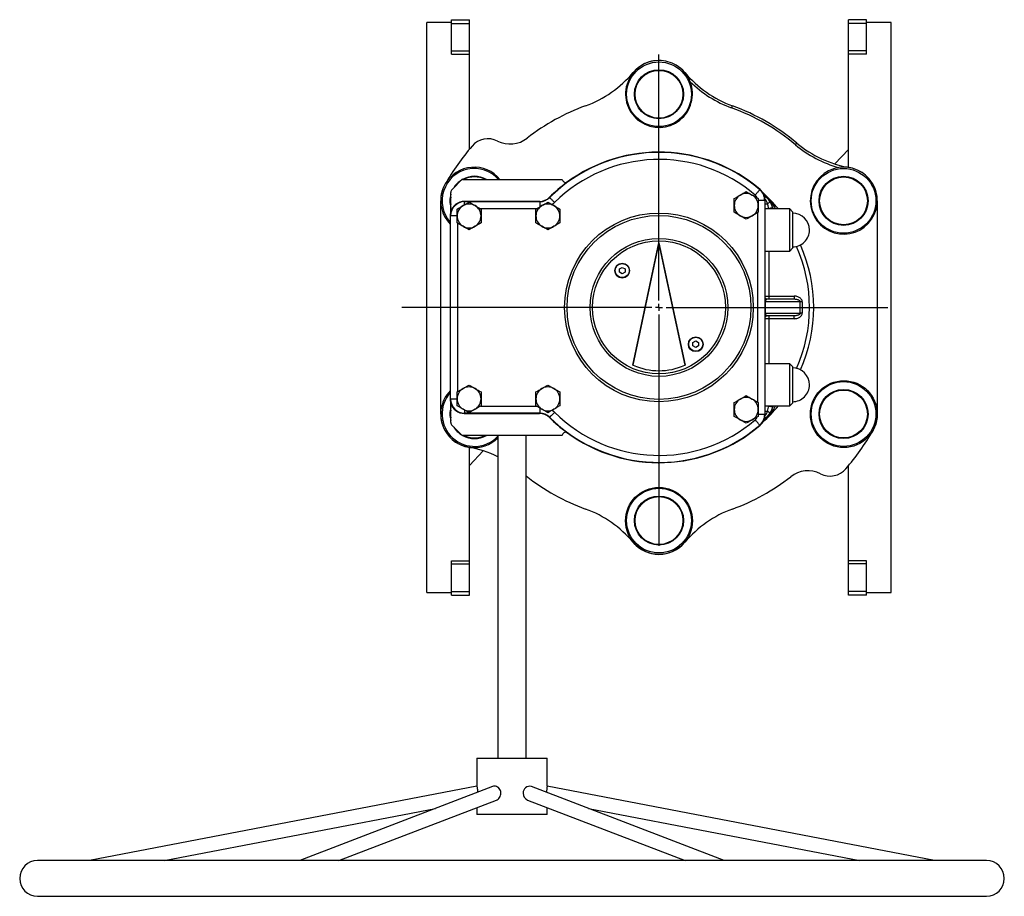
# Model space of a CAD drawing. Extents: x -1180 to 540, y -196 to 1688.
# Tile 1 of 3: x -1180 to -480, y -196 to 427. Entities that reach past the tile are written whole.
import ezdxf

# ---------------------------------------------------------------- set-up
doc = ezdxf.new("R2010")
doc.units = 0
doc.layers.get('0').update_dxf_attribs({"linetype": 'CONTINUOUS'})
doc.layers.add('FORMAT', color=7, linetype='CONTINUOUS')

# ---------------------------------------------------------------- blocks, each defined once
blk = doc.blocks.new('SW_CENTERMARKSYMBOL_0')
at = {"layer": 'FORMAT', "color": 0}
for p, q in [((0, 5), (0, 179.87)), ((-5, 0), (-182.71, 0)), ((0, 0), (-2.5, 0)), ((0, 0), (0, 2.5)), ((0, 0), (0, -2.5)), ((0, 0), (2.5, 0)), ((5, 0), (162.72, 0)), ((0, -5), (0, -169.51))]:
    blk.add_line(p, q, dxfattribs=at)

msp = doc.modelspace()

# ---------------------------------------------------------------- linework, layer by layer
at = {"color": 7, "linetype": 'CONTINUOUS'}
for p, q in [((-872.56, 424.65), (-890.06, 424.65)), ((-890.06, 19.65), (-890.06, 424.65)), ((-872.56, 426.65), (-859.86, 426.65)), ((-872.56, 424.04), (-872.56, 426.65)), ((-872.56, 404.5), (-872.56, 424.04)), ((-859.86, 424.04), (-859.86, 426.65)), ((-859.86, 404.5), (-859.86, 424.04)), ((-577.56, 426.65), (-590.26, 426.65)), ((-590.26, 424.04), (-590.26, 426.65)), ((-590.26, 404.5), (-590.26, 424.04)), ((-577.56, 424.04), (-577.56, 426.65)), ((-560.06, 424.65), (-577.56, 424.65)), ((-577.56, 404.5), (-577.56, 424.04)), ((-560.06, 19.65), (-560.06, 424.65)), ((-872.56, 402.23), (-872.56, 404.5)), ((-859.86, 402.23), (-859.86, 404.5)), ((-859.86, 334.53), (-859.86, 402.23)), ((-590.26, 402.23), (-590.26, 404.5)), ((-590.26, 321.67), (-590.26, 402.23)), ((-577.56, 402.23), (-577.56, 404.5)), ((-590.26, 334.41), (-599.97, 324.1)), ((-872.18, 306.03), (-864.69, 313.52)), ((-864.69, 313.15), (-864.69, 313.52)), ((-864.69, 313.15), (-793.98, 313.15)), ((-842.56, 313.16), (-842.56, 313.15)), ((-842.56, 313.16), (-816.56, 313.16)), ((-816.56, 313.15), (-816.56, 313.16)), ((-873.06, 290.29), (-873.06, 303.91)), ((-880.26, 146.4), (-880.26, 297.9)), ((-809.92, 297.53), (-863.45, 297.53)), ((-671.56, 294.65), (-671.56, 299.56)), ((-671.56, 289.74), (-671.56, 294.65)), ((-654.56, 299.56), (-654.56, 294.65)), ((-654.56, 294.65), (-654.56, 289.74)), ((-649.67, 145.98), (-649.67, 298.32)), ((-569.85, 297.9), (-569.85, 146.4)), ((-873.44, 287.54), (-873.44, 156.76)), ((-868.56, 287.15), (-868.56, 292.06)), ((-868.56, 282.24), (-868.56, 287.15)), ((-851.56, 292.06), (-851.56, 287.15)), ((-851.56, 287.15), (-851.56, 282.24)), ((-812.56, 287.15), (-812.56, 292.06)), ((-812.56, 282.24), (-812.56, 287.15)), ((-795.56, 292.06), (-795.56, 287.15)), ((-795.56, 287.15), (-795.56, 282.24)), ((-632.07, 292.15), (-649.67, 292.15)), ((-644.15, 293.02), (-643.96, 292.15)), ((-630.07, 290.15), (-632.07, 292.15)), ((-632.07, 262.15), (-632.07, 292.15)), ((-630.07, 290.15), (-630.07, 264.15)), ((-743.56, 181.13), (-725.06, 268.16)), ((-743.36, 181.04), (-725.06, 267.15)), ((-725.06, 268.16), (-706.56, 181.13)), ((-725.06, 267.15), (-706.75, 181.04)), ((-649.67, 262.15), (-632.07, 262.15)), ((-632.07, 262.15), (-630.07, 264.15)), ((-753.22, 249.47), (-751.22, 250.62)), ((-753.22, 247.16), (-753.22, 249.47)), ((-751.22, 246), (-753.22, 247.16)), ((-751.22, 250.62), (-749.22, 249.47)), ((-749.22, 247.16), (-751.22, 246)), ((-749.22, 249.47), (-749.22, 247.16)), ((-648.06, 228.15), (-628.89, 228.15)), ((-628.89, 216.15), (-648.06, 216.15)), ((-700.89, 197.14), (-698.89, 198.3)), ((-700.89, 194.83), (-700.89, 197.14)), ((-698.89, 198.3), (-696.89, 197.14)), ((-696.89, 197.14), (-696.89, 194.83)), ((-698.89, 193.68), (-700.89, 194.83)), ((-696.89, 194.83), (-698.89, 193.68)), ((-632.07, 182.15), (-649.67, 182.15)), ((-630.07, 180.15), (-632.07, 182.15)), ((-632.07, 152.15), (-632.07, 182.15)), ((-630.07, 180.15), (-630.07, 154.15)), ((-868.56, 157.15), (-868.56, 162.06)), ((-851.56, 162.06), (-851.56, 157.15)), ((-812.56, 157.15), (-812.56, 162.06)), ((-795.56, 162.06), (-795.56, 157.15)), ((-873.06, 140.39), (-873.06, 154.01)), ((-868.56, 152.24), (-868.56, 157.15)), ((-851.56, 157.15), (-851.56, 152.24)), ((-812.56, 152.24), (-812.56, 157.15)), ((-795.56, 157.15), (-795.56, 152.24)), ((-671.56, 149.65), (-671.56, 154.56)), ((-654.56, 154.56), (-654.56, 149.65)), ((-632.07, 152.15), (-630.07, 154.15)), ((-671.56, 144.74), (-671.56, 149.65)), ((-654.56, 149.65), (-654.56, 144.74)), ((-649.67, 152.15), (-632.07, 152.15)), ((-643.96, 152.15), (-644.15, 151.29)), ((-863.45, 146.77), (-809.92, 146.77)), ((-865.06, 131.15), (-872.18, 138.27)), ((-793.98, 131.15), (-865.06, 131.15)), ((-839.56, 131.15), (-839.56, -98.19)), ((-819.56, -98.19), (-819.56, 131.15)), ((-859.86, 42.07), (-859.86, 122.65)), ((-859.86, 109.89), (-850.14, 120.2)), ((-590.26, 42.07), (-590.26, 109.77)), ((-872.56, 39.8), (-872.56, 42.07)), ((-859.86, 39.8), (-859.86, 42.07)), ((-590.26, 39.8), (-590.26, 42.07)), ((-577.56, 39.8), (-577.56, 42.07)), ((-872.56, 20.26), (-872.56, 39.8)), ((-859.86, 20.26), (-859.86, 39.8)), ((-590.26, 20.26), (-590.26, 39.8)), ((-577.56, 20.26), (-577.56, 39.8)), ((-890.06, 19.65), (-872.56, 19.65)), ((-872.56, 17.65), (-872.56, 20.26)), ((-872.56, 17.65), (-859.86, 17.65)), ((-859.86, 17.65), (-859.86, 20.26)), ((-590.26, 17.65), (-590.26, 20.26)), ((-577.56, 17.65), (-590.26, 17.65)), ((-577.56, 17.65), (-577.56, 20.26)), ((-577.56, 19.65), (-560.06, 19.65)), ((-854.56, -98.19), (-854.56, -118.11)), ((-854.56, -98.19), (-804.56, -98.19)), ((-804.56, -118.1), (-804.56, -98.19)), ((-854.56, -118.1), (-1129.94, -170.99)), ((-843.38, -118.34), (-980.44, -170.99)), ((-678.68, -170.99), (-815.74, -118.34)), ((-529.17, -170.99), (-804.56, -118.1)), ((-952.55, -170.99), (-840.69, -128.02)), ((-818.43, -128.02), (-706.56, -170.99)), ((-1076.92, -170.99), (-883.95, -133.93)), ((-854.56, -133.35), (-854.56, -138.19)), ((-829.56, -138.19), (-854.56, -138.19)), ((-804.56, -138.19), (-829.56, -138.19)), ((-804.56, -138.19), (-804.56, -133.35)), ((-775.16, -133.93), (-582.19, -170.99)), ((-492.26, -170.99), (-1166.86, -170.99)), ((-1166.86, -196.39), (-492.26, -196.39))]:
    msp.add_line(p, q, dxfattribs=at)
at = {"color": 8, "linetype": 'CONTINUOUS'}
for p, q in [((-872.56, 424.04), (-859.86, 424.04)), ((-577.56, 424.04), (-590.26, 424.04)), ((-872.56, 404.5), (-859.86, 404.5)), ((-872.56, 402.23), (-859.86, 402.23)), ((-577.56, 404.5), (-590.26, 404.5)), ((-577.56, 402.23), (-590.26, 402.23)), ((-712.78, 394.24), (-712.81, 394.29)), ((-582.1, 318.82), (-582.17, 318.83)), ((-650.69, 302.63), (-650.08, 301.92)), ((-650.08, 301.92), (-650.38, 302.02)), ((-863.45, 297.53), (-863.23, 297.32)), ((-863.23, 295.15), (-863.23, 297.32)), ((-863.23, 297.32), (-809.83, 297.32)), ((-809.83, 297.32), (-809.83, 293.64)), ((-649.89, 298.22), (-654.56, 298.22)), ((-649.89, 298.22), (-649.89, 146.08)), ((-649.67, 295.8), (-647.87, 295.8)), ((-873.23, 287.32), (-873.44, 287.54)), ((-868.56, 287.32), (-873.23, 287.32)), ((-873.23, 156.98), (-873.23, 287.32)), ((-812.1, 292.32), (-852.01, 292.32)), ((-654.89, 154.75), (-654.89, 289.55)), ((-647.06, 292.26), (-647.06, 292.15)), ((-647.03, 292.15), (-647.06, 292.26)), ((-868.23, 282.05), (-868.23, 162.25)), ((-647.06, 262.15), (-647.06, 230.15)), ((-649.67, 230.15), (-647.06, 230.15)), ((-649.47, 226.15), (-649.67, 226.15)), ((-649.47, 226.15), (-649.47, 218.15)), ((-624.64, 226.15), (-649.47, 226.15)), ((-647.06, 230.15), (-647.06, 228.15)), ((-647.06, 230.15), (-628.89, 230.15)), ((-628.89, 230.15), (-628.89, 228.15)), ((-624.64, 218.15), (-624.64, 226.15)), ((-623.23, 226.15), (-624.64, 226.15)), ((-623.23, 226.15), (-623.23, 218.15)), ((-649.47, 218.15), (-649.67, 218.15)), ((-649.47, 218.15), (-624.64, 218.15)), ((-623.23, 218.15), (-624.64, 218.15)), ((-647.06, 214.15), (-649.67, 214.15)), ((-647.06, 216.15), (-647.06, 214.15)), ((-647.06, 214.15), (-647.06, 182.15)), ((-628.89, 214.15), (-647.06, 214.15)), ((-628.89, 214.15), (-628.89, 216.15)), ((-873.44, 156.76), (-873.23, 156.98)), ((-868.56, 156.98), (-873.23, 156.98)), ((-863.23, 149.15), (-863.23, 146.98)), ((-852.01, 151.98), (-812.1, 151.98)), ((-809.83, 150.66), (-809.83, 146.98)), ((-649.67, 148.5), (-647.87, 148.5)), ((-647.06, 152.15), (-647.06, 152.04)), ((-647.06, 152.04), (-647.03, 152.15)), ((-863.23, 146.98), (-863.45, 146.77)), ((-809.83, 146.98), (-863.23, 146.98)), ((-649.89, 146.08), (-654.56, 146.08)), ((-650.08, 142.38), (-650.66, 141.71)), ((-650.08, 142.38), (-650.42, 142.27)), ((-872.56, 42.07), (-859.86, 42.07)), ((-577.56, 42.07), (-590.26, 42.07)), ((-872.56, 39.8), (-859.86, 39.8)), ((-577.56, 39.8), (-590.26, 39.8)), ((-872.56, 20.26), (-859.86, 20.26)), ((-577.56, 20.26), (-590.26, 20.26))]:
    msp.add_line(p, q, dxfattribs=at)
at = {"color": 8, "linetype": 'CONTINUOUS', "flags": 128}
for points in [[(-673.4, 363.97), (-673.29, 364.27), (-673.18, 364.56), (-673.09, 364.81), (-673.01, 365.03), (-672.95, 365.2), (-672.9, 365.33), (-672.87, 365.41), (-672.86, 365.44)], [(-628.07, 337.8), (-627.86, 338.05), (-627.67, 338.28), (-627.49, 338.48), (-627.35, 338.66), (-627.22, 338.81), (-627.14, 338.91), (-627.08, 338.98), (-627.06, 339)], [(-653.38, 305.81), (-653.42, 305.77), (-653.5, 305.68), (-653.62, 305.53), (-653.79, 305.34), (-653.99, 305.1), (-654.24, 304.81), (-654.51, 304.49), (-654.82, 304.13), (-655.15, 303.75), (-655.5, 303.34), (-655.87, 302.91), (-656.25, 302.47), (-656.63, 302.02)], [(-653.38, 305.81), (-653.26, 305.87), (-653.16, 305.91)], [(-650.08, 301.92), (-650.11, 301.78), (-650.13, 301.66), (-650.14, 301.55), (-650.14, 301.45), (-650.13, 301.37), (-650.11, 301.3), (-650.07, 301.25), (-650.03, 301.21)], [(-809.83, 297.32), (-809.88, 297.44), (-809.92, 297.53)], [(-802.87, 300.44), (-802.82, 300.32), (-802.78, 300.23)], [(-802.78, 300.23), (-802.74, 300.19), (-802.65, 300.1), (-802.52, 299.97), (-802.34, 299.79), (-802.11, 299.56), (-801.85, 299.3), (-801.55, 299), (-801.22, 298.66), (-800.86, 298.3), (-800.48, 297.92), (-800.08, 297.52), (-799.67, 297.11), (-799.25, 296.69)], [(-799.25, 296.69), (-800.21, 295.82), (-801, 295.2)], [(-649.67, 298.32), (-649.79, 298.27), (-649.89, 298.22)], [(-647.06, 292.26), (-647.42, 294.27), (-647.87, 295.8)], [(-644.15, 293.02), (-644.19, 293.01), (-644.3, 292.98), (-644.47, 292.93), (-644.71, 292.87), (-645, 292.79), (-645.35, 292.7), (-645.74, 292.6), (-646.16, 292.49), (-646.6, 292.38), (-647.06, 292.26)], [(-623.23, 226.15), (-623.26, 226.6), (-623.37, 227.04), (-623.55, 227.47), (-623.79, 227.89), (-624.1, 228.28), (-624.46, 228.64), (-624.89, 228.98), (-625.36, 229.28), (-625.88, 229.54), (-626.43, 229.75), (-627.02, 229.93), (-627.63, 230.05), (-628.25, 230.13), (-628.89, 230.15)], [(-628.89, 228.15), (-628.33, 228.13), (-627.79, 228.08), (-627.26, 228), (-626.76, 227.88), (-626.3, 227.74), (-625.89, 227.56), (-625.52, 227.37), (-625.21, 227.15), (-624.97, 226.92), (-624.79, 226.67), (-624.68, 226.41), (-624.64, 226.15)], [(-624.64, 218.15), (-624.68, 217.89), (-624.79, 217.63), (-624.97, 217.38), (-625.21, 217.15), (-625.52, 216.93), (-625.89, 216.74), (-626.3, 216.56), (-626.76, 216.42), (-627.26, 216.3), (-627.79, 216.22), (-628.33, 216.17), (-628.89, 216.15)], [(-628.89, 214.15), (-628.25, 214.18), (-627.63, 214.25), (-627.02, 214.37), (-626.43, 214.55), (-625.88, 214.76), (-625.36, 215.02), (-624.89, 215.32), (-624.46, 215.66), (-624.1, 216.02), (-623.79, 216.41), (-623.55, 216.83), (-623.37, 217.26), (-623.26, 217.7), (-623.23, 218.15)], [(-799.25, 147.61), (-799.67, 147.19), (-800.08, 146.78), (-800.48, 146.38), (-800.86, 146), (-801.22, 145.64), (-801.55, 145.31), (-801.85, 145), (-802.11, 144.74), (-802.34, 144.52), (-802.52, 144.33), (-802.65, 144.2), (-802.74, 144.11), (-802.78, 144.07)], [(-801, 149.1), (-800, 148.3), (-799.25, 147.61)], [(-644.15, 151.29), (-644.19, 151.29), (-644.3, 151.32), (-644.47, 151.37), (-644.71, 151.43), (-645, 151.51), (-645.35, 151.6), (-645.74, 151.7), (-646.16, 151.81), (-646.6, 151.92), (-647.06, 152.04)], [(-809.92, 146.77), (-809.87, 146.89), (-809.83, 146.98)], [(-802.78, 144.07), (-802.83, 143.95), (-802.87, 143.86)], [(-653.38, 138.49), (-653.42, 138.53), (-653.5, 138.62), (-653.62, 138.77), (-653.79, 138.96), (-653.99, 139.2), (-654.24, 139.49), (-654.51, 139.81), (-654.82, 140.17), (-655.15, 140.55), (-655.5, 140.96), (-655.87, 141.39), (-656.25, 141.83), (-656.63, 142.28)], [(-650.03, 143.09), (-650.07, 143.05), (-650.11, 143), (-650.13, 142.93), (-650.14, 142.85), (-650.14, 142.75), (-650.13, 142.64), (-650.11, 142.52), (-650.08, 142.38)], [(-649.89, 146.08), (-649.77, 146.02), (-649.67, 145.98)], [(-653.16, 138.39), (-653.28, 138.45), (-653.38, 138.49)]]:
    msp.add_lwpolyline(points, dxfattribs=at)
at = {"color": 7, "linetype": 'CONTINUOUS', "flags": 128}
for points in [[(-671.56, 299.56), (-670.52, 300.15), (-669.48, 300.76), (-668.39, 301.38), (-667.31, 302.01)], [(-667.31, 302.01), (-666.24, 302.63), (-665.18, 303.24), (-664.11, 303.86), (-663.06, 304.47)], [(-663.06, 304.47), (-662.02, 303.87), (-660.98, 303.26), (-659.89, 302.64), (-658.81, 302.01)], [(-658.81, 302.01), (-657.74, 301.4), (-656.68, 300.78), (-655.61, 300.17), (-654.56, 299.56)], [(-868.56, 292.06), (-867.52, 292.65), (-866.48, 293.26), (-865.39, 293.88), (-864.31, 294.51)], [(-864.31, 294.51), (-863.24, 295.13), (-862.18, 295.74), (-861.11, 296.36), (-860.06, 296.97)], [(-860.06, 296.97), (-859.02, 296.37), (-857.98, 295.76), (-856.89, 295.14), (-855.81, 294.51)], [(-855.81, 294.51), (-854.74, 293.9), (-853.68, 293.28), (-852.61, 292.67), (-851.56, 292.06)], [(-812.56, 292.06), (-811.52, 292.65), (-810.48, 293.26), (-809.39, 293.88), (-808.31, 294.51)], [(-808.31, 294.51), (-807.24, 295.13), (-806.18, 295.74), (-805.11, 296.36), (-804.06, 296.97)], [(-804.06, 296.97), (-803.02, 296.37), (-801.98, 295.76), (-800.89, 295.14), (-799.81, 294.51)], [(-799.81, 294.51), (-798.74, 293.9), (-797.68, 293.28), (-796.61, 292.67), (-795.56, 292.06)], [(-667.31, 287.29), (-668.73, 288.11), (-670.13, 288.92), (-671.56, 289.74)], [(-663.06, 284.84), (-664.13, 285.45), (-665.15, 286.04), (-666.24, 286.67), (-667.31, 287.29)], [(-658.81, 287.29), (-659.87, 286.67), (-660.96, 286.05), (-661.98, 285.46), (-663.06, 284.84)], [(-654.56, 289.74), (-655.64, 289.12), (-656.66, 288.53), (-657.74, 287.9), (-658.81, 287.29)], [(-864.31, 279.79), (-865.73, 280.61), (-867.13, 281.42), (-868.56, 282.24)], [(-851.56, 282.24), (-852.64, 281.62), (-853.66, 281.03), (-854.74, 280.4), (-855.81, 279.79)], [(-808.31, 279.79), (-809.73, 280.61), (-811.13, 281.42), (-812.56, 282.24)], [(-795.56, 282.24), (-796.64, 281.62), (-797.66, 281.03), (-798.74, 280.4), (-799.81, 279.79)], [(-860.06, 277.34), (-861.13, 277.95), (-862.15, 278.54), (-863.24, 279.17), (-864.31, 279.79)], [(-855.81, 279.79), (-856.87, 279.17), (-857.96, 278.55), (-858.98, 277.96), (-860.06, 277.34)], [(-804.06, 277.34), (-805.13, 277.95), (-806.15, 278.54), (-807.24, 279.17), (-808.31, 279.79)], [(-799.81, 279.79), (-800.87, 279.17), (-801.96, 278.55), (-802.98, 277.96), (-804.06, 277.34)], [(-868.56, 162.06), (-867.52, 162.65), (-866.48, 163.26), (-865.39, 163.88), (-864.31, 164.51)], [(-864.31, 164.51), (-863.24, 165.13), (-862.18, 165.74), (-861.11, 166.36), (-860.06, 166.97)], [(-860.06, 166.97), (-859.02, 166.37), (-857.98, 165.76), (-856.89, 165.14), (-855.81, 164.51)], [(-855.81, 164.51), (-854.74, 163.9), (-853.68, 163.28), (-852.61, 162.67), (-851.56, 162.06)], [(-812.56, 162.06), (-811.52, 162.65), (-810.48, 163.26), (-809.39, 163.88), (-808.31, 164.51)], [(-808.31, 164.51), (-807.24, 165.13), (-806.18, 165.74), (-805.11, 166.36), (-804.06, 166.97)], [(-804.06, 166.97), (-803.02, 166.37), (-801.98, 165.76), (-800.89, 165.14), (-799.81, 164.51)], [(-799.81, 164.51), (-798.74, 163.9), (-797.68, 163.28), (-796.61, 162.67), (-795.56, 162.06)], [(-671.56, 154.56), (-670.52, 155.15), (-669.48, 155.76), (-668.39, 156.38), (-667.31, 157.01)], [(-667.31, 157.01), (-666.24, 157.63), (-665.18, 158.24), (-664.11, 158.86), (-663.06, 159.47)], [(-663.06, 159.47), (-662.02, 158.87), (-660.98, 158.26), (-659.89, 157.64), (-658.81, 157.01)], [(-658.81, 157.01), (-657.74, 156.4), (-656.68, 155.78), (-655.61, 155.17), (-654.56, 154.56)], [(-864.31, 149.79), (-865.73, 150.61), (-867.13, 151.42), (-868.56, 152.24)], [(-860.06, 147.34), (-861.13, 147.95), (-862.15, 148.54), (-863.24, 149.17), (-864.31, 149.79)], [(-855.81, 149.79), (-856.87, 149.17), (-857.96, 148.55), (-858.98, 147.96), (-860.06, 147.34)], [(-851.56, 152.24), (-852.64, 151.62), (-853.66, 151.03), (-854.74, 150.4), (-855.81, 149.79)], [(-808.31, 149.79), (-809.73, 150.61), (-811.13, 151.42), (-812.56, 152.24)], [(-804.06, 147.34), (-805.13, 147.95), (-806.15, 148.54), (-807.24, 149.17), (-808.31, 149.79)], [(-799.81, 149.79), (-800.87, 149.17), (-801.96, 148.55), (-802.98, 147.96), (-804.06, 147.34)], [(-795.56, 152.24), (-796.64, 151.62), (-797.66, 151.03), (-798.74, 150.4), (-799.81, 149.79)], [(-667.31, 142.29), (-668.73, 143.11), (-670.13, 143.92), (-671.56, 144.74)], [(-663.06, 139.84), (-664.13, 140.45), (-665.15, 141.04), (-666.24, 141.67), (-667.31, 142.29)], [(-658.81, 142.29), (-659.87, 141.67), (-660.96, 141.05), (-661.98, 140.46), (-663.06, 139.84)], [(-654.56, 144.74), (-655.64, 144.12), (-656.66, 143.53), (-657.74, 142.9), (-658.81, 142.29)], [(-854.56, -118.11), (-854.56, -118.1), (-854.54, -118.2), (-854.49, -118.42), (-854.43, -118.79), (-854.35, -119.27), (-854.26, -119.87), (-854.18, -120.54), (-854.12, -121.3), (-854.07, -122.09), (-854.06, -122.45)], [(-840.69, -128.01), (-840.12, -127.76), (-839.51, -127.34), (-838.93, -126.81), (-838.42, -126.17), (-838, -125.43), (-837.69, -124.62), (-837.51, -123.73), (-837.48, -122.86), (-837.6, -121.97), (-837.84, -121.17), (-838.22, -120.4), (-838.69, -119.75), (-839.26, -119.17), (-839.89, -118.72), (-840.59, -118.38), (-841.3, -118.17), (-842.05, -118.1), (-842.76, -118.17), (-843.38, -118.35)]]:
    msp.add_lwpolyline(points, dxfattribs=at)
at = {"color": 7, "linetype": 'CONTINUOUS'}
for centre, radius in [((-725.06, 373.65), 23), ((-593.85, 297.9), 23), ((-725.06, 222.15), 65.34), ((-725.06, 222.15), 49), ((-725.06, 222.15), 47.27), ((-751.22, 248.31), 5.25), ((-751.22, 248.31), 5), ((-698.89, 195.99), 5.25), ((-698.89, 195.99), 5), ((-593.67, 146.3), 23.79), ((-593.85, 146.4), 23), ((-725.06, 70.44), 23.79), ((-725.06, 70.65), 23)]:
    msp.add_circle(centre, radius, dxfattribs=at)
at = {"color": 8, "linetype": 'CONTINUOUS'}
for centre, radius in [((-725.06, 373.65), 17.44), ((-725.06, 373.65), 17), ((-593.85, 297.9), 17.44), ((-593.85, 297.9), 17), ((-725.06, 222.15), 67.07), ((-593.85, 146.4), 17.44), ((-593.85, 146.4), 17), ((-725.06, 70.65), 17.44), ((-725.06, 70.65), 17)]:
    msp.add_circle(centre, radius, dxfattribs=at)
at = {"color": 7, "linetype": 'CONTINUOUS'}
for centre, radius, start, end in [((-725.05, 373.86), 23.79, 90.02017, 21.48751), ((-725.06, 373.65), 24, 90.00061, 139.92227), ((-725.06, 373.84), 23.81, 58.94592, 89.99843), ((-725.06, 373.65), 24, 59.32502, 89.99994), ((-725.06, 373.65), 24, 40.0791, 59.32316), ((-724.47, 374.34), 23.08, 20.89292, 59.54647), ((-804.64, 440.62), 80.01, 290.01736, 319.92097), ((-645.47, 440.62), 80.01, 220.07905, 249.98262), ((-725.06, 222.15), 152.5, 110.01544, 127.87702), ((-725.06, 222.15), 152.5, 50.01544, 69.98456), ((-725.06, 222.15), 175.5, 139.217, 150), ((-846.59, 326.99), 15, 63.49582, 139.21693), ((-830.97, 358.32), 20.01, 243.50992, 307.86287), ((-575.65, 400.31), 80.01, 230.01733, 259.92098), ((-725.06, 222.15), 110.38, 49.35575, 126.49087), ((-856.26, 297.9), 23, 41.56569, 221.66778), ((-856.45, 298.04), 23.76, 39.51682, 150.05879), ((-593.68, 298.01), 23.79, 98.5135, 29.9788), ((-593.54, 298.78), 23.05, 60.43245, 99.12814), ((-593.85, 297.9), 24, 60.67465, 79.92316), ((-593.69, 298), 23.81, 29.9994, 61.05624), ((-593.86, 297.9), 24, 30.00276, 60.67222), ((-856.26, 297.9), 24, 150.00261, 179.99742), ((-856.46, 298), 23.78, 149.97877, 224.41423), ((-725.06, 222.15), 110.38, 126.49087, 134.82613), ((-796.8, 312.15), 3, 16.6825, 19.47122), ((-791.06, 313.87), 3, 196.6825, 276.79879), ((-593.85, 297.9), 24, 0.00012, 29.99985), ((-870.06, 303.91), 3, 135, 180), ((-663.06, 294.65), 8.5, 120, 180), ((-663.06, 294.65), 8.5, 60, 120), ((-663.06, 294.65), 8.5, 0, 60), ((-659.67, 298.32), 9.99, 359.99868, 49.35709), ((-725.06, 222.15), 110, 39.5212, 47.89343), ((-657.27, 289.92), 13.41, 34.5592, 57.83713), ((-863.45, 287.54), 9.99, 89.987, 164.06642), ((-860.06, 287.15), 8.5, 120, 180), ((-860.06, 287.15), 8.5, 60, 120), ((-860.06, 287.15), 8.5, 0, 60), ((-804.06, 287.15), 8.5, 120, 180), ((-809.92, 307.53), 9.99, 269.99917, 314.82703), ((-804.06, 287.15), 8.5, 60, 120), ((-804.06, 287.15), 8.5, 0, 60), ((-663.06, 294.65), 8.5, 180, 240), ((-663.06, 294.65), 8.5, 300, 0), ((-657.71, 289.5), 14, 14.53195, 34.95787), ((-863.44, 287.54), 10, 164.0685, 180.00175), ((-860.06, 287.15), 8.5, 180, 240), ((-860.06, 287.15), 8.5, 300, 0), ((-804.06, 287.15), 8.5, 180, 240), ((-804.06, 287.15), 8.5, 300, 0), ((-663.06, 294.65), 8.5, 240, 300), ((-630.07, 277.15), 12, 0.00276, 90), ((-860.06, 287.15), 8.5, 240, 300), ((-804.06, 287.15), 8.5, 240, 300), ((-630.07, 277.15), 12, 270, 0.00276), ((-725.06, 222.15), 110, 336.18787, 23.81213), ((-648.06, 230.15), 2, 216.10526, 270), ((-648.06, 214.15), 2, 90, 143.89474), ((-725.06, 222.15), 45, 245.72535, 246), ((-725.06, 222.15), 45, 246, 294), ((-725.06, 222.15), 45, 294, 294.27465), ((-630.07, 167.15), 12, 0.00276, 90), ((-856.44, 146.3), 23.79, 135.60498, 210.00311), ((-856.26, 146.4), 23, 138.33222, 316.56967), ((-860.06, 157.15), 8.5, 120, 180), ((-860.06, 157.15), 8.5, 60, 120), ((-860.06, 157.15), 8.5, 0, 60), ((-804.06, 157.15), 8.5, 120, 180), ((-804.06, 157.15), 8.5, 60, 120), ((-804.06, 157.15), 8.5, 0, 60), ((-630.07, 167.15), 12, 270, 0.00276), ((-863.44, 156.76), 10, 179.99825, 195.9315), ((-863.45, 156.76), 9.99, 195.93263, 270.01396), ((-860.06, 157.15), 8.5, 180, 240), ((-860.06, 157.15), 8.5, 300, 0), ((-804.06, 157.15), 8.5, 180, 240), ((-804.06, 157.15), 8.5, 300, 0), ((-663.06, 149.65), 8.5, 120, 180), ((-663.06, 149.65), 8.5, 60, 120), ((-663.06, 149.65), 8.5, 0, 60), ((-860.06, 157.15), 8.5, 240, 300), ((-804.06, 157.15), 8.5, 240, 300), ((-663.06, 149.65), 8.5, 180, 240), ((-663.06, 149.65), 8.5, 300, 0), ((-725.06, 222.15), 110, 312.1138, 320.4788), ((-657.71, 154.8), 14, 325.04214, 345.46804), ((-856.26, 146.4), 24, 180.00012, 209.99985), ((-870.06, 140.39), 3, 180, 225), ((-809.92, 136.77), 9.99, 45.17297, 90.00083), ((-725.06, 222.15), 110.38, 225.17387, 233.50913), ((-663.06, 149.65), 8.5, 240, 300), ((-659.67, 145.98), 9.99, 310.64296, 0.00128), ((-657.32, 154.42), 13.47, 302.26141, 325.44186), ((-593.86, 146.4), 24, 330.00261, 359.99742), ((-856.45, 146.26), 23.76, 209.94149, 315.32182), ((-856.26, 146.4), 24, 210.0006, 259.9223), ((-791.06, 130.43), 3, 83.20121, 163.3175), ((-725.06, 222.15), 110.38, 233.50913, 310.64425), ((-725.06, 222.15), 175.5, 319.217, 330), ((-796.8, 132.15), 3, 340.52878, 343.3175), ((-873.46, 47.41), 76.47, 63.68111, 80.2099), ((-619.15, 85.98), 20.01, 63.50992, 127.86287), ((-603.53, 117.31), 15, 243.49582, 319.21693), ((-725.06, 222.15), 152.5, 231.7078, 249.98456), ((-725.06, 222.15), 152.5, 290.01544, 307.87702), ((-804.64, 3.69), 80.01, 40.07878, 69.98289), ((-645.47, 3.68), 80.01, 110.01736, 139.92097), ((-725.05, 70.66), 24.01, 220.09145, 269.98567), ((-725.06, 70.65), 24, 270.00061, 319.92227), ((-817, -122.83), 4.65, 74.30122, 183.29545), ((-780.57, -123.03), 24.49, 168.39644, 178.64569), ((-816.44, -123.2), 5.2, 178.88259, 247.55513), ((-1166.86, -183.69), 12.7, 90, 270), ((-492.26, -183.69), 12.7, 270, 90)]:
    msp.add_arc(centre, radius, start, end, dxfattribs=at)
at = {"color": 8, "linetype": 'CONTINUOUS'}
for centre, radius, start, end in [((-645.17, 441.47), 82.48, 225.57006, 249.99184), ((-725.06, 222.15), 150.94, 50.01544, 69.98456), ((-575.06, 400.99), 82.48, 230.00806, 254.43007), ((-725.06, 222.15), 110.17, 49.41239, 134.86852), ((-725.06, 222.15), 105.17, 49.41239, 134.86852), ((-856.26, 297.9), 17.44, 60.97719, 118.89354), ((-856.26, 297.9), 17.44, 122.16001, 147.83999), ((-856.26, 297.9), 17, 63.77412, 116.22588), ((-856.26, 297.9), 17.44, 164.39507, 195.60493), ((-659.88, 298.22), 5, 19.81798, 49.41398), ((-659.89, 298.22), 10, 0.01613, 49.39632), ((-666.68, 280.49), 27.1, 25.47377, 52.23329), ((-856.26, 297.9), 17, 171.14003, 188.85997), ((-863.23, 287.32), 10, 90.03492, 179.96517), ((-809.83, 307.31), 9.99, 269.98379, 314.88474), ((-659.71, 291.9), 12.47, 18.2322, 36.86561), ((-649.72, 299.21), 3.87, 298.43829, 334.17115), ((-725.06, 222.15), 107, 336.10551, 23.89449), ((-647.7, 226.4), 1.79, 101.42159, 188.04978), ((-647.7, 217.9), 1.79, 171.95022, 258.57841), ((-863.23, 156.98), 10, 180.03489, 269.96503), ((-856.26, 146.4), 17.44, 164.39507, 195.60493), ((-856.26, 146.4), 17, 171.14003, 188.85997), ((-725.06, 222.15), 105.17, 225.13148, 310.58761), ((-666.58, 163.71), 26.96, 307.72625, 334.6158), ((-659.81, 152.44), 12.57, 323.06939, 341.71907), ((-664.48, 154.19), 17.55, 341.07921, 352.96636), ((-649.72, 145.09), 3.87, 25.82885, 61.56171), ((-809.83, 136.99), 9.99, 45.11521, 90.01626), ((-725.06, 222.15), 110.17, 225.13148, 310.58761), ((-659.88, 146.08), 5, 310.58627, 340.18177), ((-659.89, 146.08), 10, 310.60366, 359.98389), ((-856.26, 146.4), 17.44, 212.16001, 237.83999), ((-856.26, 146.4), 17.44, 240.97719, 299.02281), ((-856.26, 146.4), 17, 243.77412, 270), ((-856.26, 146.4), 17, 270, 296.22588)]:
    msp.add_arc(centre, radius, start, end, dxfattribs=at)

# ---------------------------------------------------------------- block references
at = {"layer": 'FORMAT'}
msp.add_blockref('SW_CENTERMARKSYMBOL_0', (-725.06, 222.15), dxfattribs=at)

doc.saveas('drawing.dxf')
